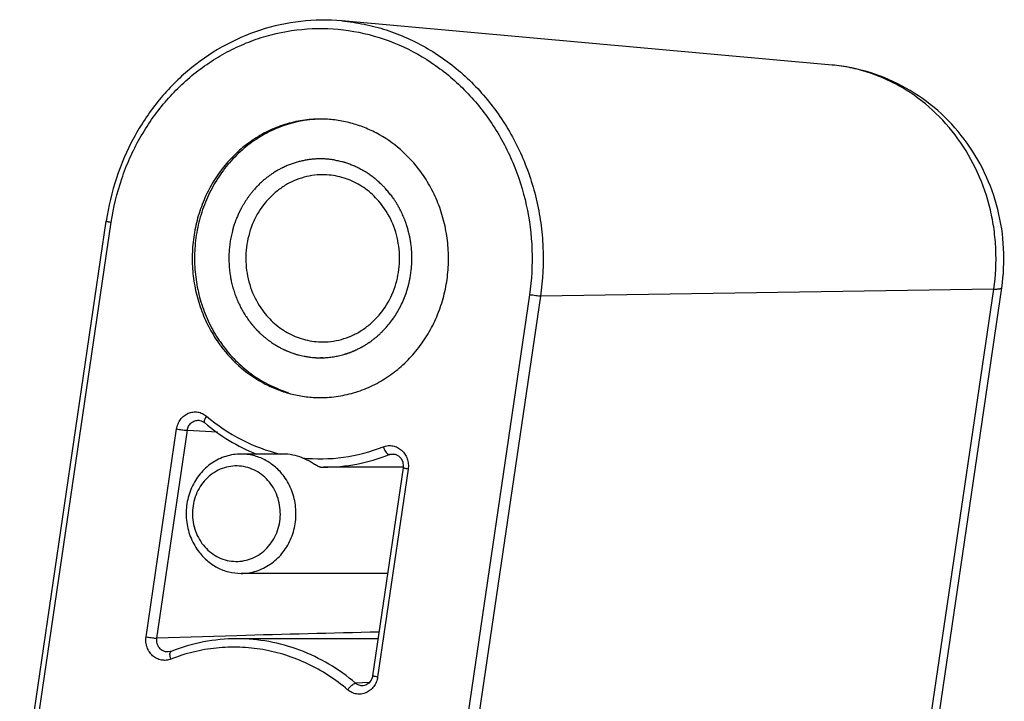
# Model space of a CAD drawing. Header units: millimetres. Extents: x 0 to 105, y 0 to 148.
# Tile 3 of 5: x 51 to 76, y 26 to 43. Entities that reach past the tile are written whole.
import ezdxf

# ---------------------------------------------------------------- set-up
doc = ezdxf.new("R2010")
doc.units = ezdxf.units.MM
doc.header["$LTSCALE"] = 9.68
doc.layers.add('YC_SJ_ZS0000DXF_CONTINUOUS_LINE', color=7, linetype='CONTINUOUS')

msp = doc.modelspace()

# ---------------------------------------------------------------- linework, layer by layer
at = {"layer": 'YC_SJ_ZS0000DXF_CONTINUOUS_LINE', "color": 7, "linetype": 'CONTINUOUS'}
for p, q in [((71.282, 42.256), (58.949, 43.366)), ((57.35, 40.682), (57.342, 40.679)), ((57.35, 40.681), (57.342, 40.679)), ((55.786, 39.342), (55.781, 39.334)), ((55.786, 39.341), (55.781, 39.334)), ((50.846, 23.523), (53.023, 38.335)), ((55.246, 37.26), (55.246, 37.251)), ((55.247, 37.26), (55.246, 37.251)), ((73.373, 21.848), (75.55, 36.661)), ((55.937, 35.231), (55.942, 35.224)), ((55.938, 35.231), (55.942, 35.224)), ((57.594, 34.031), (57.602, 34.028)), ((57.594, 34.03), (57.602, 34.028)), ((55.352, 33.329), (55.352, 33.329)), ((57.465, 32.48), (56.414, 32.48)), ((60.243, 32.482), (60.244, 32.482)), ((58.412, 32.15), (58.491, 32.149)), ((60.491, 32.149), (58.491, 32.149)), ((60.491, 32.133), (59.723, 26.905)), ((60.102, 29.48), (56.414, 29.48)), ((59.86, 27.837), (56.314, 27.837)), ((54.579, 27.504), (54.578, 27.504)), ((59.483, 26.655), (59.482, 26.655))]:
    msp.add_line(p, q, dxfattribs=at)
at = {"layer": 'YC_SJ_ZS0000DXF_CONTINUOUS_LINE', "color": 2, "linetype": 'CONTINUOUS'}
for p, q in [((58.373, 39.899), (58.33, 39.898)), ((58.467, 39.899), (58.409, 39.899)), ((60.375, 36.097), (60.395, 36.135)), ((60.014, 35.607), (60.031, 35.624)), ((57.416, 35.144), (57.454, 35.124)), ((59.106, 35.017), (59.127, 35.024)), ((58.467, 34.899), (58.409, 34.899))]:
    msp.add_line(p, q, dxfattribs=at)
at = {"layer": 'YC_SJ_ZS0000DXF_CONTINUOUS_LINE', "color": 9, "linetype": 'CONTINUOUS'}
for p, q in [((50.972, 23.492), (53.149, 38.305)), ((63.669, 36.482), (61.492, 21.67)), ((63.945, 36.449), (61.767, 21.637)), ((75.349, 36.625), (63.945, 36.449)), ((73.172, 21.812), (75.349, 36.625)), ((54.025, 27.884), (54.793, 33.11)), ((54.295, 27.851), (55.063, 33.077)), ((55.063, 33.077), (55.818, 33.035)), ((60.327, 32.458), (60.141, 32.464)), ((60.617, 32.102), (59.849, 26.874)), ((56.311, 27.912), (54.295, 27.851)), ((59.644, 26.741), (59.296, 26.719))]:
    msp.add_line(p, q, dxfattribs=at)
at = {"layer": 'YC_SJ_ZS0000DXF_CONTINUOUS_LINE', "color": 7, "linetype": 'CONTINUOUS'}
for points in [[(55.352, 33.329), (55.41, 33.318), (55.474, 33.285), (55.493, 33.271)], [(60.243, 32.482), (60.288, 32.476), (60.374, 32.436)], [(60.374, 32.436), (60.441, 32.365), (60.483, 32.273), (60.495, 32.173), (60.491, 32.133)], [(54.654, 27.52), (54.635, 27.513), (54.579, 27.504)], [(59.685, 26.792), (59.628, 26.72), (59.553, 26.672), (59.483, 26.655)], [(59.723, 26.905), (59.718, 26.879), (59.685, 26.792)]]:
    msp.add_lwpolyline(points, dxfattribs=at)
for centre, radius, start, end in [((58.47, 37.899), 3, 91.1607, 111.9319), ((58.786, 37.498), 3.521, 147.5038, 148.4237), ((59.032, 37.399), 3.788, 181.2288, 182.1051), ((58.748, 37.274), 3.475, 214.0079, 216.0142), ((58.667, 37.258), 3.448, 216.1634, 216.8117), ((58.477, 36.921), 3.023, 251.992, 253.0105), ((57.464, 31.195), 1.285, 67.6015, 89.98), ((56.317, 23.311), 4.525, 90.0404, 111.5535)]:
    msp.add_arc(centre, radius, start, end, dxfattribs=at)
at = {"layer": 'YC_SJ_ZS0000DXF_CONTINUOUS_LINE', "color": 9, "linetype": 'CONTINUOUS'}
for centre, radius, start, end in [((55.506, 33.286), 0.02, 223.2219, 229.7313), ((58.487, 36.644), 4.495, 270.0423, 291.5804), ((73.901, -588.697), 616.861, 91.301958, 91.633954)]:
    msp.add_arc(centre, radius, start, end, dxfattribs=at)
at = {"layer": 'YC_SJ_ZS0000DXF_CONTINUOUS_LINE', "color": 7, "linetype": 'CONTINUOUS'}
for points, knots in [([(58.949, 43.366), (58.606, 43.397), (57.909, 43.389), (56.886, 43.166), (55.92, 42.741), (55.045, 42.13), (54.292, 41.354), (53.686, 40.442), (53.248, 39.425), (53.077, 38.702), (53.023, 38.335)], [0, 0, 0, 0, 0.12095, 0.242271, 0.364598, 0.488401, 0.613941, 0.741238, 0.870062, 1, 1, 1, 1]), ([(75.55, 36.661), (75.597, 36.987), (75.629, 37.649), (75.482, 38.631), (75.146, 39.565), (74.633, 40.412), (73.961, 41.137), (73.156, 41.708), (72.252, 42.099), (71.607, 42.227), (71.282, 42.256)], [0, 0, 0, 0, 0.12562, 0.251196, 0.376612, 0.501773, 0.626653, 0.751275, 0.875694, 1, 1, 1, 1]), ([(58.409, 40.899), (58.259, 40.899), (57.957, 40.876), (57.513, 40.773), (57.087, 40.604), (56.688, 40.372), (56.322, 40.082), (55.998, 39.739), (55.72, 39.351), (55.496, 38.925), (55.328, 38.469), (55.221, 37.992), (55.176, 37.503), (55.194, 37.013), (55.275, 36.53), (55.418, 36.064), (55.618, 35.624), (55.79, 35.352), (55.884, 35.224)], [0, 0, 0, 0, 0.059402, 0.119009, 0.179007, 0.239549, 0.300742, 0.362639, 0.425239, 0.488486, 0.552275, 0.616464, 0.68088, 0.745338, 0.809647, 0.873618, 0.937129, 1, 1, 1, 1]), ([(60.934, 39.575), (60.785, 39.778), (60.446, 40.15), (59.929, 40.506), (59.48, 40.708), (59.13, 40.818), (58.772, 40.884), (58.53, 40.899), (58.409, 40.899)], [0, 0, 0, 0, 0.255648, 0.506665, 0.630907, 0.754386, 0.87733, 1, 1, 1, 1]), ([(57.342, 40.679), (57.188, 40.617), (56.888, 40.466), (56.478, 40.17), (56.113, 39.81), (55.908, 39.535), (55.816, 39.39)], [0, 0, 0, 0, 0.245631, 0.493993, 0.74543, 1, 1, 1, 1]), ([(58.467, 39.499), (58.377, 39.499), (58.196, 39.485), (57.93, 39.424), (57.674, 39.322), (57.435, 39.183), (57.215, 39.009), (56.954, 38.734), (56.701, 38.32), (56.536, 37.757), (56.52, 37.166), (56.654, 36.594), (56.839, 36.249), (56.952, 36.094)], [0, 0, 0, 0, 0.059485, 0.119174, 0.179256, 0.239882, 0.301159, 0.363143, 0.488876, 0.616757, 0.745544, 0.873725, 1, 1, 1, 1]), ([(58.409, 33.899), (58.559, 33.899), (58.861, 33.922), (59.305, 34.025), (59.73, 34.194), (60.13, 34.426), (60.496, 34.716), (60.82, 35.059), (61.097, 35.447), (61.322, 35.874), (61.489, 36.33), (61.597, 36.807), (61.642, 37.295), (61.623, 37.785), (61.542, 38.268), (61.4, 38.734), (61.199, 39.174), (61.028, 39.446), (60.934, 39.575)], [0, 0, 0, 0, 0.059402, 0.119009, 0.179007, 0.239549, 0.300742, 0.362639, 0.425239, 0.488486, 0.552275, 0.616464, 0.68088, 0.745338, 0.809647, 0.873618, 0.937129, 1, 1, 1, 1]), ([(59.982, 38.705), (59.893, 38.827), (59.689, 39.05), (59.319, 39.305), (58.904, 39.463), (58.612, 39.499), (58.467, 39.499)], [0, 0, 0, 0, 0.255868, 0.507125, 0.75462, 1, 1, 1, 1]), ([(55.781, 39.334), (55.69, 39.186), (55.53, 38.873), (55.358, 38.373), (55.258, 37.85), (55.241, 37.495), (55.244, 37.318)], [0, 0, 0, 0, 0.247358, 0.496955, 0.748106, 1, 1, 1, 1]), ([(58.467, 35.299), (58.558, 35.299), (58.739, 35.313), (59.005, 35.375), (59.26, 35.476), (59.5, 35.615), (59.719, 35.79), (59.98, 36.065), (60.234, 36.478), (60.399, 37.042), (60.415, 37.632), (60.281, 38.205), (60.096, 38.55), (59.982, 38.705)], [0, 0, 0, 0, 0.059485, 0.119174, 0.179256, 0.239882, 0.301159, 0.363143, 0.488876, 0.616757, 0.745544, 0.873725, 1, 1, 1, 1]), ([(55.246, 37.251), (55.253, 37.079), (55.29, 36.737), (55.414, 36.238), (55.604, 35.764), (55.773, 35.47), (55.867, 35.33)], [0, 0, 0, 0, 0.252248, 0.503413, 0.752878, 1, 1, 1, 1]), ([(56.952, 36.094), (57.041, 35.972), (57.245, 35.748), (57.616, 35.494), (58.03, 35.335), (58.322, 35.299), (58.467, 35.299)], [0, 0, 0, 0, 0.255868, 0.507125, 0.75462, 1, 1, 1, 1]), ([(55.907, 35.192), (56.056, 34.993), (56.395, 34.629), (56.907, 34.283), (57.351, 34.085), (57.696, 33.978), (58.05, 33.914), (58.289, 33.899), (58.409, 33.899)], [0, 0, 0, 0, 0.255565, 0.506546, 0.630797, 0.754302, 0.877284, 1, 1, 1, 1]), ([(55.942, 35.224), (56.043, 35.085), (56.265, 34.825), (56.65, 34.492), (57.077, 34.226), (57.386, 34.097), (57.543, 34.046)], [0, 0, 0, 0, 0.254427, 0.505838, 0.754156, 1, 1, 1, 1]), ([(55.493, 33.271), (55.688, 33.105), (56.104, 32.804), (56.563, 32.574), (56.798, 32.479)], [0, 0, 0, 0, 0.502554, 1, 1, 1, 1]), ([(56.414, 32.48), (56.35, 32.48), (56.22, 32.47), (56.03, 32.426), (55.848, 32.354), (55.618, 32.221), (55.368, 31.99), (55.189, 31.698), (55.094, 31.439), (55.048, 31.234), (55.029, 31.025), (55.039, 30.746), (55.119, 30.405), (55.251, 30.158), (55.332, 30.048)], [0, 0, 0, 0, 0.05947, 0.119146, 0.179213, 0.239825, 0.362749, 0.488452, 0.552316, 0.616578, 0.68107, 0.745604, 0.873755, 1, 1, 1, 1]), ([(57.496, 31.913), (57.433, 32), (57.287, 32.159), (57.022, 32.341), (56.726, 32.455), (56.518, 32.48), (56.414, 32.48)], [0, 0, 0, 0, 0.255854, 0.507132, 0.754617, 1, 1, 1, 1]), ([(58.19, 32.264), (58.152, 32.287), (58.074, 32.33), (57.994, 32.367), (57.954, 32.383)], [0, 0, 0, 0, 0.509121, 1, 1, 1, 1]), ([(58.378, 32.159), (58.364, 32.165), (58.334, 32.18), (58.271, 32.216), (58.223, 32.245), (58.19, 32.264)], [0, 0, 0, 0, 0.21995, 0.471845, 1, 1, 1, 1]), ([(57.163, 31.726), (57.118, 31.787), (57.018, 31.9), (56.839, 32.035), (56.639, 32.13), (56.425, 32.18), (56.206, 32.184), (55.991, 32.141), (55.788, 32.054), (55.604, 31.925), (55.448, 31.76), (55.324, 31.566), (55.238, 31.349), (55.192, 31.118), (55.189, 30.882), (55.227, 30.65), (55.307, 30.43), (55.386, 30.296), (55.431, 30.234)], [0, 0, 0, 0, 0.062599, 0.124233, 0.184973, 0.245119, 0.305027, 0.365105, 0.425731, 0.487189, 0.549631, 0.613054, 0.67731, 0.74213, 0.807172, 0.872046, 0.936435, 1, 1, 1, 1]), ([(58.412, 32.15), (58.407, 32.15), (58.396, 32.152), (58.385, 32.156), (58.378, 32.159)], [0, 0, 0, 0, 0.424024, 1, 1, 1, 1]), ([(55.431, 30.234), (55.476, 30.173), (55.576, 30.061), (55.755, 29.926), (55.956, 29.831), (56.17, 29.781), (56.388, 29.777), (56.604, 29.819), (56.807, 29.907), (56.99, 30.035), (57.147, 30.2), (57.27, 30.395), (57.357, 30.612), (57.402, 30.843), (57.406, 31.079), (57.367, 31.311), (57.287, 31.531), (57.208, 31.664), (57.163, 31.726)], [0, 0, 0, 0, 0.062599, 0.124233, 0.184973, 0.245119, 0.305027, 0.365105, 0.425731, 0.487189, 0.549631, 0.613054, 0.67731, 0.74213, 0.807172, 0.872046, 0.936435, 1, 1, 1, 1]), ([(56.414, 29.48), (56.479, 29.48), (56.608, 29.49), (56.798, 29.534), (56.98, 29.607), (57.21, 29.74), (57.46, 29.97), (57.639, 30.263), (57.734, 30.522), (57.78, 30.726), (57.8, 30.936), (57.789, 31.215), (57.71, 31.556), (57.577, 31.802), (57.496, 31.913)], [0, 0, 0, 0, 0.05947, 0.119146, 0.179213, 0.239825, 0.362749, 0.488452, 0.552316, 0.616578, 0.68107, 0.745604, 0.873755, 1, 1, 1, 1]), ([(55.332, 30.048), (55.396, 29.961), (55.541, 29.801), (55.806, 29.619), (56.102, 29.506), (56.311, 29.48), (56.414, 29.48)], [0, 0, 0, 0, 0.255854, 0.507132, 0.754617, 1, 1, 1, 1])]:
    msp.add_open_spline(points, degree=3, knots=knots, dxfattribs=at)
at = {"layer": 'YC_SJ_ZS0000DXF_CONTINUOUS_LINE', "color": 9, "linetype": 'CONTINUOUS'}
for points, knots in [([(58.949, 43.366), (59.138, 43.349), (59.515, 43.294), (60.068, 43.149), (60.605, 42.942), (61.119, 42.677), (61.605, 42.357), (62.211, 41.857), (62.874, 41.109), (63.48, 40.061), (63.809, 39.096), (63.961, 38.293), (64.036, 37.475), (64.004, 36.855), (63.945, 36.449)], [0, 0, 0, 0, 0.059685, 0.119568, 0.179747, 0.240307, 0.301315, 0.362817, 0.487223, 0.613633, 0.74166, 0.806157, 0.870802, 1, 1, 1, 1]), ([(53.149, 38.305), (53.204, 38.677), (53.336, 39.228), (53.611, 39.926), (53.945, 40.587), (54.471, 41.343), (55.128, 41.977), (55.715, 42.393), (56.179, 42.656), (56.665, 42.868), (57.334, 43.08), (58.204, 43.21), (59.256, 43.141), (60.276, 42.85), (61.222, 42.348), (62.059, 41.657), (62.754, 40.802), (63.282, 39.818), (63.624, 38.742), (63.766, 37.615), (63.724, 36.856), (63.669, 36.482)], [0, 0, 0, 0, 0.06471, 0.096879, 0.128852, 0.192051, 0.254255, 0.285027, 0.315575, 0.345927, 0.376119, 0.43611, 0.496022, 0.556258, 0.617166, 0.678984, 0.741802, 0.80556, 0.870058, 0.93499, 1, 1, 1, 1]), ([(75.349, 36.625), (75.398, 36.955), (75.423, 37.46), (75.363, 38.126), (75.239, 38.78), (74.971, 39.566), (74.477, 40.419), (73.833, 41.146), (73.19, 41.623), (72.63, 41.911), (72.193, 42.079), (71.743, 42.198), (71.436, 42.242), (71.282, 42.256)], [0, 0, 0, 0, 0.12922, 0.193878, 0.258384, 0.386433, 0.512864, 0.637292, 0.759652, 0.820222, 0.880412, 0.940305, 1, 1, 1, 1]), ([(53.023, 38.335), (53.023, 38.334), (53.026, 38.332), (53.032, 38.33), (53.043, 38.326), (53.058, 38.323), (53.076, 38.319), (53.107, 38.312), (53.132, 38.308), (53.149, 38.305)], [0, 0, 0, 0, 0.022585, 0.076202, 0.16217, 0.279041, 0.424601, 0.595914, 1, 1, 1, 1]), ([(75.349, 36.625), (75.378, 36.625), (75.417, 36.626), (75.467, 36.631), (75.495, 36.635), (75.517, 36.64), (75.536, 36.646), (75.549, 36.654), (75.55, 36.661)], [0, 0, 0, 0, 0.409004, 0.572801, 0.709245, 0.818476, 0.901394, 1, 1, 1, 1]), ([(63.945, 36.449), (63.938, 36.449), (63.923, 36.45), (63.886, 36.452), (63.827, 36.459), (63.75, 36.469), (63.696, 36.478), (63.669, 36.482)], [0, 0, 0, 0, 0.067883, 0.161326, 0.409029, 0.704116, 1, 1, 1, 1]), ([(54.793, 33.11), (54.8, 33.153), (54.823, 33.238), (54.886, 33.352), (54.975, 33.445), (55.083, 33.509), (55.203, 33.542), (55.326, 33.54), (55.445, 33.503), (55.515, 33.458), (55.547, 33.431)], [0, 0, 0, 0, 0.130965, 0.259997, 0.38644, 0.510309, 0.632301, 0.753645, 0.875813, 1, 1, 1, 1]), ([(55.063, 33.077), (55.068, 33.113), (55.09, 33.182), (55.157, 33.268), (55.248, 33.321), (55.318, 33.331), (55.352, 33.329)], [0, 0, 0, 0, 0.258549, 0.511118, 0.757317, 1, 1, 1, 1]), ([(55.547, 33.431), (55.535, 33.414), (55.519, 33.389), (55.501, 33.356), (55.492, 33.333), (55.486, 33.314), (55.483, 33.293), (55.486, 33.278), (55.491, 33.273)], [0, 0, 0, 0, 0.353053, 0.509631, 0.647978, 0.766074, 0.862956, 1, 1, 1, 1]), ([(55.547, 33.431), (55.815, 33.203), (56.4, 32.809), (57.062, 32.562), (57.398, 32.48)], [0, 0, 0, 0, 0.503696, 1, 1, 1, 1]), ([(54.793, 33.11), (54.836, 33.103), (54.9, 33.093), (54.98, 33.083), (55.017, 33.08), (55.034, 33.078)], [0, 0, 0, 0, 0.540661, 0.793294, 1, 1, 1, 1]), ([(55.034, 33.078), (55.037, 33.078), (55.046, 33.078), (55.056, 33.077), (55.063, 33.077)], [0, 0, 0, 0, 0.288276, 1, 1, 1, 1]), ([(59.993, 32.662), (60.031, 32.677), (60.111, 32.696), (60.235, 32.691), (60.353, 32.651), (60.457, 32.579), (60.54, 32.482), (60.598, 32.364), (60.626, 32.235), (60.624, 32.146), (60.617, 32.102)], [0, 0, 0, 0, 0.120711, 0.240964, 0.362092, 0.485289, 0.6111, 0.739381, 0.869467, 1, 1, 1, 1]), ([(57.954, 32.383), (58.297, 32.347), (58.995, 32.357), (59.671, 32.535), (59.993, 32.662)], [0, 0, 0, 0, 0.498777, 1, 1, 1, 1]), ([(59.993, 32.662), (60, 32.641), (60.016, 32.6), (60.046, 32.546), (60.078, 32.502), (60.102, 32.48), (60.114, 32.473)], [0, 0, 0, 0, 0.292694, 0.571678, 0.812863, 1, 1, 1, 1]), ([(60.114, 32.473), (60.116, 32.471), (60.125, 32.467), (60.134, 32.464), (60.141, 32.464)], [0, 0, 0, 0, 0.284367, 1, 1, 1, 1]), ([(60.141, 32.464), (60.149, 32.467), (60.182, 32.479), (60.217, 32.483), (60.243, 32.482)], [0, 0, 0, 0, 0.251395, 1, 1, 1, 1]), ([(60.617, 32.102), (60.6, 32.105), (60.575, 32.11), (60.545, 32.116), (60.526, 32.12), (60.512, 32.124), (60.501, 32.127), (60.495, 32.129), (60.491, 32.132), (60.491, 32.133)], [0, 0, 0, 0, 0.403834, 0.575393, 0.720968, 0.837888, 0.923771, 0.977386, 1, 1, 1, 1]), ([(54.649, 27.325), (54.612, 27.31), (54.531, 27.29), (54.408, 27.296), (54.29, 27.336), (54.186, 27.407), (54.102, 27.505), (54.044, 27.622), (54.016, 27.752), (54.019, 27.841), (54.025, 27.884)], [0, 0, 0, 0, 0.120708, 0.240961, 0.362091, 0.485289, 0.611101, 0.739382, 0.869467, 1, 1, 1, 1]), ([(54.025, 27.884), (54.068, 27.877), (54.132, 27.867), (54.212, 27.857), (54.249, 27.854), (54.266, 27.853)], [0, 0, 0, 0, 0.540661, 0.793294, 1, 1, 1, 1]), ([(54.266, 27.853), (54.269, 27.852), (54.278, 27.852), (54.288, 27.851), (54.295, 27.851)], [0, 0, 0, 0, 0.288277, 1, 1, 1, 1]), ([(54.578, 27.504), (54.558, 27.504), (54.516, 27.507), (54.457, 27.527), (54.404, 27.56), (54.343, 27.62), (54.293, 27.719), (54.288, 27.808), (54.295, 27.851)], [0, 0, 0, 0, 0.12065, 0.241941, 0.364637, 0.489176, 0.742393, 1, 1, 1, 1]), ([(59.296, 26.719), (59.087, 26.897), (58.64, 27.216), (57.902, 27.571), (57.119, 27.788), (56.581, 27.837), (56.314, 27.837)], [0, 0, 0, 0, 0.253666, 0.504328, 0.752757, 1, 1, 1, 1]), ([(54.649, 27.325), (54.643, 27.345), (54.632, 27.384), (54.626, 27.432), (54.626, 27.465), (54.63, 27.49), (54.637, 27.507), (54.645, 27.514)], [0, 0, 0, 0, 0.328486, 0.61604, 0.737392, 0.841633, 1, 1, 1, 1]), ([(54.645, 27.514), (54.645, 27.514), (54.648, 27.517), (54.652, 27.519), (54.654, 27.52)], [0, 0, 0, 0, 0.258068, 1, 1, 1, 1]), ([(59.095, 26.554), (58.942, 26.684), (58.62, 26.924), (58.096, 27.217), (57.542, 27.436), (56.967, 27.577), (56.38, 27.637), (55.791, 27.617), (55.209, 27.516), (54.833, 27.397), (54.649, 27.325)], [0, 0, 0, 0, 0.12737, 0.253581, 0.378746, 0.503176, 0.627171, 0.751065, 0.875255, 1, 1, 1, 1]), ([(59.849, 26.874), (59.843, 26.831), (59.82, 26.746), (59.756, 26.632), (59.667, 26.54), (59.559, 26.475), (59.44, 26.442), (59.316, 26.445), (59.197, 26.481), (59.127, 26.527), (59.095, 26.554)], [0, 0, 0, 0, 0.130943, 0.259987, 0.386398, 0.510247, 0.632227, 0.753581, 0.875829, 1, 1, 1, 1]), ([(59.849, 26.874), (59.832, 26.877), (59.807, 26.882), (59.776, 26.888), (59.758, 26.892), (59.744, 26.896), (59.732, 26.899), (59.727, 26.902), (59.723, 26.904), (59.723, 26.905)], [0, 0, 0, 0, 0.403799, 0.575348, 0.720918, 0.837841, 0.923735, 0.977367, 1, 1, 1, 1]), ([(59.095, 26.554), (59.108, 26.572), (59.136, 26.606), (59.18, 26.651), (59.223, 26.687), (59.253, 26.706), (59.267, 26.712)], [0, 0, 0, 0, 0.281535, 0.558187, 0.804333, 1, 1, 1, 1]), ([(59.267, 26.712), (59.27, 26.713), (59.279, 26.716), (59.289, 26.719), (59.296, 26.719)], [0, 0, 0, 0, 0.289805, 1, 1, 1, 1]), ([(59.482, 26.655), (59.449, 26.653), (59.381, 26.662), (59.322, 26.697), (59.296, 26.719)], [0, 0, 0, 0, 0.49547, 1, 1, 1, 1])]:
    msp.add_open_spline(points, degree=3, knots=knots, dxfattribs=at)
at = {"layer": 'YC_SJ_ZS0000DXF_CONTINUOUS_LINE', "color": 2, "linetype": 'CONTINUOUS'}
for points, knots in [([(58.33, 39.898), (58.296, 39.895), (58.245, 39.892), (58.177, 39.887), (58.126, 39.879), (58.075, 39.873), (58.025, 39.863), (57.974, 39.853), (57.924, 39.844), (57.874, 39.829), (57.824, 39.817), (57.775, 39.803), (57.726, 39.785), (57.677, 39.77), (57.61, 39.743), (57.56, 39.722), (57.526, 39.708)], [0, 0, 0, 0, 0.125, 0.1875, 0.25, 0.3125, 0.375, 0.4375, 0.5, 0.5625, 0.625, 0.6875, 0.75, 0.8125, 0.875, 1, 1, 1, 1]), ([(58.523, 39.896), (58.499, 39.897), (58.462, 39.899), (58.421, 39.899), (58.396, 39.899), (58.38, 39.899), (58.373, 39.899)], [0, 0, 0, 0, 0.5, 0.75, 0.875, 1, 1, 1, 1]), ([(60.213, 38.953), (60.188, 38.982), (60.14, 39.041), (60.079, 39.113), (60.037, 39.165), (60.012, 39.193), (59.983, 39.219), (59.949, 39.252), (59.906, 39.291), (59.864, 39.331), (59.829, 39.363), (59.801, 39.391), (59.771, 39.413), (59.718, 39.45), (59.658, 39.494), (59.605, 39.532), (59.575, 39.553), (59.553, 39.57), (59.527, 39.582), (59.494, 39.6), (59.435, 39.631), (59.368, 39.667), (59.31, 39.698), (59.277, 39.715), (59.242, 39.726), (59.2, 39.743), (59.148, 39.762), (59.097, 39.781), (59.054, 39.796), (59.02, 39.809), (58.984, 39.818), (58.919, 39.832), (58.827, 39.853), (58.754, 39.869), (58.717, 39.877)], [0, 0, 0, 0, 0.0625, 0.125, 0.15625, 0.171875, 0.1875, 0.21875, 0.25, 0.28125, 0.3125, 0.328125, 0.34375, 0.375, 0.4375, 0.46875, 0.484375, 0.5, 0.515625, 0.53125, 0.5625, 0.625, 0.65625, 0.671875, 0.6875, 0.71875, 0.75, 0.78125, 0.8125, 0.828125, 0.84375, 0.875, 0.9375, 1, 1, 1, 1]), ([(57.439, 39.667), (57.412, 39.652), (57.372, 39.631), (57.318, 39.601), (57.275, 39.574), (57.233, 39.549), (57.192, 39.521), (57.152, 39.493), (57.11, 39.465), (57.075, 39.436), (57.038, 39.407), (57.001, 39.378), (56.964, 39.344), (56.926, 39.312), (56.877, 39.265), (56.842, 39.23), (56.818, 39.206)], [0, 0, 0, 0, 0.125, 0.1875, 0.25, 0.3125, 0.375, 0.4375, 0.5, 0.5625, 0.625, 0.6875, 0.75, 0.8125, 0.875, 1, 1, 1, 1]), ([(57.526, 39.708), (57.524, 39.707), (57.522, 39.706), (57.518, 39.704), (57.505, 39.699), (57.489, 39.691), (57.471, 39.683), (57.456, 39.675), (57.445, 39.669), (57.439, 39.667)], [0, 0, 0, 0, 0.125, 0.1875, 0.25, 0.5, 0.75, 0.875, 1, 1, 1, 1]), ([(56.757, 39.141), (56.742, 39.124), (56.712, 39.089), (56.675, 39.044), (56.646, 39.008), (56.617, 38.968), (56.577, 38.915), (56.546, 38.869), (56.52, 38.829), (56.493, 38.785), (56.46, 38.731), (56.435, 38.687), (56.423, 38.665)], [0, 0, 0, 0, 0.125, 0.25, 0.3125, 0.375, 0.5, 0.625, 0.6875, 0.75, 0.875, 1, 1, 1, 1]), ([(56.818, 39.206), (56.816, 39.205), (56.814, 39.203), (56.811, 39.199), (56.805, 39.193), (56.798, 39.185), (56.78, 39.166), (56.772, 39.157), (56.757, 39.141)], [0, 0, 0, 0, 0.125, 0.1875, 0.25, 0.375, 0.5, 1, 1, 1, 1]), ([(60.41, 38.636), (60.396, 38.662), (60.374, 38.702), (60.348, 38.747), (60.332, 38.773), (60.322, 38.791), (60.307, 38.814), (60.294, 38.835), (60.28, 38.856), (60.268, 38.874), (60.256, 38.892), (60.237, 38.919), (60.222, 38.94), (60.213, 38.953)], [0, 0, 0, 0, 0.25, 0.375, 0.4375, 0.5, 0.5625, 0.625, 0.6875, 0.75, 0.8125, 0.875, 1, 1, 1, 1]), ([(56.423, 38.665), (56.421, 38.661), (56.418, 38.656), (56.414, 38.647), (56.409, 38.638), (56.404, 38.629), (56.4, 38.621), (56.396, 38.614), (56.388, 38.597), (56.382, 38.586), (56.38, 38.581), (56.377, 38.576), (56.371, 38.564), (56.366, 38.553), (56.363, 38.546)], [0, 0, 0, 0, 0.125, 0.1875, 0.25, 0.3125, 0.375, 0.5, 0.625, 0.6875, 0.75, 0.8125, 0.875, 1, 1, 1, 1]), ([(56.363, 38.546), (56.349, 38.515), (56.327, 38.468), (56.304, 38.413), (56.291, 38.38), (56.282, 38.357), (56.272, 38.329), (56.262, 38.302), (56.252, 38.275), (56.242, 38.243), (56.228, 38.201), (56.217, 38.164), (56.212, 38.147)], [0, 0, 0, 0, 0.25, 0.375, 0.4375, 0.5, 0.5625, 0.625, 0.6875, 0.75, 0.875, 1, 1, 1, 1]), ([(60.594, 38.189), (60.588, 38.207), (60.576, 38.244), (60.56, 38.291), (60.547, 38.326), (60.536, 38.356), (60.524, 38.386), (60.512, 38.417), (60.501, 38.443), (60.486, 38.479), (60.469, 38.514), (60.454, 38.548), (60.435, 38.587), (60.42, 38.617), (60.41, 38.636)], [0, 0, 0, 0, 0.125, 0.25, 0.3125, 0.375, 0.4375, 0.5, 0.5625, 0.625, 0.75, 0.8125, 0.875, 1, 1, 1, 1]), ([(56.212, 38.147), (56.21, 38.142), (56.208, 38.134), (56.205, 38.124), (56.203, 38.117), (56.202, 38.112), (56.2, 38.105), (56.198, 38.098), (56.197, 38.092), (56.196, 38.089), (56.195, 38.086)], [0, 0, 0, 0, 0.25, 0.5, 0.625, 0.6875, 0.75, 0.8125, 0.875, 1, 1, 1, 1]), ([(60.621, 38.092), (60.621, 38.094), (60.62, 38.097), (60.619, 38.102), (60.616, 38.111), (60.613, 38.121), (60.609, 38.138), (60.604, 38.154), (60.599, 38.172), (60.595, 38.183), (60.594, 38.189)], [0, 0, 0, 0, 0.125, 0.1875, 0.25, 0.375, 0.5, 0.75, 0.875, 1, 1, 1, 1]), ([(56.195, 38.086), (56.184, 38.04), (56.168, 37.97), (56.148, 37.876), (56.139, 37.805), (56.127, 37.734), (56.12, 37.663), (56.115, 37.591), (56.107, 37.519), (56.109, 37.447), (56.107, 37.375), (56.108, 37.303), (56.114, 37.232), (56.117, 37.16), (56.128, 37.064), (56.138, 36.993), (56.145, 36.945)], [0, 0, 0, 0, 0.125, 0.1875, 0.25, 0.3125, 0.375, 0.4375, 0.5, 0.5625, 0.625, 0.6875, 0.75, 0.8125, 0.875, 1, 1, 1, 1]), ([(60.673, 37.856), (60.671, 37.865), (60.669, 37.877), (60.666, 37.895), (60.663, 37.912), (60.659, 37.928), (60.657, 37.942), (60.654, 37.954), (60.652, 37.966), (60.648, 37.983), (60.643, 38.004), (60.634, 38.041), (60.627, 38.072), (60.621, 38.092)], [0, 0, 0, 0, 0.125, 0.1875, 0.25, 0.3125, 0.375, 0.4375, 0.5, 0.5625, 0.625, 0.75, 1, 1, 1, 1]), ([(60.685, 37.774), (60.685, 37.776), (60.685, 37.779), (60.684, 37.784), (60.683, 37.791), (60.682, 37.798), (60.681, 37.804), (60.681, 37.806), (60.679, 37.82), (60.678, 37.827), (60.677, 37.83), (60.677, 37.832), (60.676, 37.835), (60.675, 37.844), (60.674, 37.851), (60.673, 37.856)], [0, 0, 0, 0, 0.125, 0.1875, 0.25, 0.3125, 0.375, 0.5, 0.625, 0.6875, 0.75, 0.8125, 0.84375, 0.875, 1, 1, 1, 1]), ([(60.669, 36.923), (60.676, 36.966), (60.686, 37.03), (60.696, 37.106), (60.7, 37.149), (60.703, 37.181), (60.705, 37.218), (60.707, 37.254), (60.709, 37.289), (60.71, 37.332), (60.712, 37.387), (60.711, 37.434), (60.711, 37.458)], [0, 0, 0, 0, 0.25, 0.375, 0.4375, 0.5, 0.5625, 0.625, 0.6875, 0.75, 0.875, 1, 1, 1, 1]), ([(60.622, 36.708), (60.626, 36.725), (60.635, 36.759), (60.645, 36.801), (60.651, 36.83), (60.655, 36.848), (60.658, 36.865), (60.662, 36.881), (60.665, 36.9), (60.668, 36.913), (60.669, 36.923)], [0, 0, 0, 0, 0.25, 0.5, 0.625, 0.6875, 0.75, 0.8125, 0.875, 1, 1, 1, 1]), ([(56.169, 36.818), (56.18, 36.776), (56.194, 36.724), (56.209, 36.661), (56.222, 36.618), (56.24, 36.564), (56.261, 36.499), (56.285, 36.435), (56.311, 36.373), (56.335, 36.309), (56.366, 36.249), (56.395, 36.188), (56.426, 36.128), (56.461, 36.071), (56.493, 36.012), (56.542, 35.937), (56.58, 35.882), (56.605, 35.845)], [0, 0, 0, 0, 0.125, 0.15625, 0.1875, 0.25, 0.3125, 0.375, 0.4375, 0.5, 0.5625, 0.625, 0.6875, 0.75, 0.8125, 0.875, 1, 1, 1, 1]), ([(60.572, 36.542), (60.576, 36.555), (60.582, 36.573), (60.589, 36.595), (60.593, 36.608), (60.596, 36.616), (60.6, 36.629), (60.603, 36.642), (60.607, 36.654), (60.609, 36.662), (60.612, 36.671), (60.616, 36.687), (60.62, 36.7), (60.622, 36.708)], [0, 0, 0, 0, 0.25, 0.375, 0.4375, 0.5, 0.5625, 0.625, 0.6875, 0.75, 0.8125, 0.875, 1, 1, 1, 1]), ([(60.395, 36.135), (60.396, 36.136), (60.398, 36.139), (60.4, 36.143), (60.403, 36.15), (60.407, 36.156), (60.408, 36.159), (60.41, 36.162), (60.411, 36.164), (60.414, 36.171), (60.418, 36.178), (60.425, 36.192), (60.43, 36.201), (60.433, 36.208)], [0, 0, 0, 0, 0.125, 0.1875, 0.25, 0.3125, 0.375, 0.4375, 0.5, 0.5625, 0.625, 0.75, 1, 1, 1, 1]), ([(60.253, 35.902), (60.263, 35.916), (60.277, 35.937), (60.293, 35.962), (60.303, 35.977), (60.309, 35.988), (60.312, 35.992)], [0, 0, 0, 0, 0.5, 0.75, 0.875, 1, 1, 1, 1]), ([(60.312, 35.992), (60.315, 35.996), (60.319, 36.003), (60.325, 36.013), (60.329, 36.019), (60.334, 36.027), (60.338, 36.035), (60.344, 36.044), (60.347, 36.049), (60.351, 36.056), (60.356, 36.064), (60.359, 36.07), (60.366, 36.082), (60.371, 36.091), (60.375, 36.097)], [0, 0, 0, 0, 0.125, 0.25, 0.3125, 0.375, 0.4375, 0.5, 0.5625, 0.625, 0.75, 0.8125, 0.875, 1, 1, 1, 1]), ([(56.605, 35.845), (56.61, 35.838), (56.618, 35.828), (56.626, 35.816), (56.632, 35.809), (56.635, 35.805), (56.641, 35.797), (56.647, 35.789), (56.653, 35.782), (56.657, 35.776), (56.665, 35.767), (56.672, 35.758), (56.676, 35.753)], [0, 0, 0, 0, 0.25, 0.375, 0.4375, 0.5, 0.5625, 0.625, 0.6875, 0.75, 0.875, 1, 1, 1, 1]), ([(56.676, 35.753), (56.678, 35.75), (56.682, 35.745), (56.688, 35.738), (56.694, 35.731), (56.701, 35.723), (56.707, 35.716), (56.712, 35.709), (56.724, 35.695), (56.731, 35.687), (56.735, 35.682), (56.739, 35.678), (56.748, 35.668), (56.755, 35.659), (56.76, 35.654)], [0, 0, 0, 0, 0.125, 0.1875, 0.25, 0.3125, 0.375, 0.5, 0.625, 0.6875, 0.75, 0.8125, 0.875, 1, 1, 1, 1]), ([(56.76, 35.654), (56.763, 35.651), (56.767, 35.646), (56.773, 35.639), (56.78, 35.632), (56.787, 35.625), (56.793, 35.618), (56.799, 35.612), (56.811, 35.599), (56.819, 35.591), (56.823, 35.586), (56.827, 35.582), (56.836, 35.573), (56.845, 35.565), (56.85, 35.559)], [0, 0, 0, 0, 0.125, 0.1875, 0.25, 0.3125, 0.375, 0.5, 0.625, 0.6875, 0.75, 0.8125, 0.875, 1, 1, 1, 1]), ([(56.85, 35.559), (56.865, 35.545), (56.887, 35.523), (56.918, 35.494), (56.944, 35.471), (56.97, 35.448), (56.994, 35.427), (57.018, 35.407), (57.041, 35.388), (57.069, 35.367), (57.105, 35.339), (57.17, 35.292), (57.225, 35.255), (57.262, 35.232)], [0, 0, 0, 0, 0.125, 0.1875, 0.25, 0.3125, 0.375, 0.4375, 0.5, 0.5625, 0.625, 0.75, 1, 1, 1, 1]), ([(59.774, 35.386), (59.784, 35.394), (59.798, 35.405), (59.818, 35.422), (59.835, 35.436), (59.852, 35.451), (59.871, 35.468), (59.893, 35.487), (59.921, 35.514), (59.941, 35.533), (59.954, 35.546), (59.968, 35.559), (59.988, 35.58), (60.004, 35.596), (60.014, 35.607)], [0, 0, 0, 0, 0.125, 0.1875, 0.25, 0.3125, 0.375, 0.5, 0.625, 0.6875, 0.75, 0.8125, 0.875, 1, 1, 1, 1]), ([(57.262, 35.232), (57.267, 35.228), (57.274, 35.224), (57.286, 35.217), (57.297, 35.21), (57.308, 35.204), (57.316, 35.199), (57.324, 35.194), (57.331, 35.19), (57.343, 35.183), (57.357, 35.175), (57.382, 35.161), (57.402, 35.151), (57.416, 35.144)], [0, 0, 0, 0, 0.125, 0.1875, 0.25, 0.3125, 0.375, 0.4375, 0.5, 0.5625, 0.625, 0.75, 1, 1, 1, 1]), ([(59.333, 35.109), (59.348, 35.117), (59.377, 35.131), (59.414, 35.15), (59.442, 35.165), (59.465, 35.178), (59.489, 35.192), (59.514, 35.206), (59.534, 35.218), (59.563, 35.235), (59.59, 35.254), (59.617, 35.271), (59.647, 35.292), (59.67, 35.308), (59.686, 35.319)], [0, 0, 0, 0, 0.125, 0.25, 0.3125, 0.375, 0.4375, 0.5, 0.5625, 0.625, 0.75, 0.8125, 0.875, 1, 1, 1, 1]), ([(59.686, 35.319), (59.692, 35.323), (59.706, 35.333), (59.722, 35.346), (59.733, 35.354), (59.741, 35.36), (59.751, 35.368), (59.763, 35.377), (59.77, 35.383), (59.774, 35.386)], [0, 0, 0, 0, 0.25, 0.5, 0.625, 0.6875, 0.75, 0.875, 1, 1, 1, 1]), ([(57.454, 35.124), (57.462, 35.121), (57.472, 35.115), (57.488, 35.108), (57.507, 35.099), (57.525, 35.091), (57.544, 35.082), (57.563, 35.074), (57.579, 35.067), (57.606, 35.056), (57.635, 35.045), (57.654, 35.037), (57.664, 35.034)], [0, 0, 0, 0, 0.125, 0.1875, 0.25, 0.375, 0.4375, 0.5, 0.625, 0.75, 0.875, 1, 1, 1, 1]), ([(57.664, 35.034), (57.685, 35.026), (57.716, 35.015), (57.759, 35.001), (57.795, 34.99), (57.83, 34.979), (57.874, 34.968), (57.925, 34.954), (57.987, 34.942), (58.033, 34.933), (58.066, 34.928), (58.098, 34.922), (58.146, 34.916), (58.184, 34.912), (58.209, 34.909)], [0, 0, 0, 0, 0.125, 0.1875, 0.25, 0.3125, 0.375, 0.5, 0.625, 0.6875, 0.75, 0.8125, 0.875, 1, 1, 1, 1]), ([(58.481, 34.9), (58.501, 34.901), (58.531, 34.903), (58.572, 34.905), (58.617, 34.91), (58.672, 34.915), (58.76, 34.927), (58.846, 34.945), (58.933, 34.965), (58.979, 34.977), (59.001, 34.983)], [0, 0, 0, 0, 0.125, 0.1875, 0.25, 0.375, 0.5, 0.75, 0.875, 1, 1, 1, 1]), ([(59.001, 34.983), (59.009, 34.986), (59.021, 34.989), (59.034, 34.993), (59.042, 34.996), (59.049, 34.998), (59.067, 35.003), (59.078, 35.007), (59.09, 35.011), (59.101, 35.015), (59.106, 35.017)], [0, 0, 0, 0, 0.25, 0.375, 0.4375, 0.5, 0.625, 0.75, 0.875, 1, 1, 1, 1]), ([(59.127, 35.024), (59.134, 35.026), (59.145, 35.03), (59.161, 35.036), (59.181, 35.044), (59.204, 35.053), (59.223, 35.061), (59.249, 35.072), (59.267, 35.079), (59.278, 35.084), (59.288, 35.088), (59.307, 35.097), (59.323, 35.105), (59.333, 35.109)], [0, 0, 0, 0, 0.125, 0.1875, 0.25, 0.375, 0.5, 0.625, 0.6875, 0.75, 0.8125, 0.875, 1, 1, 1, 1]), ([(58.209, 34.909), (58.219, 34.908), (58.233, 34.906), (58.254, 34.905), (58.273, 34.904), (58.291, 34.902), (58.307, 34.902), (58.322, 34.901), (58.336, 34.9), (58.355, 34.9), (58.379, 34.899), (58.422, 34.899), (58.457, 34.9), (58.481, 34.9)], [0, 0, 0, 0, 0.125, 0.1875, 0.25, 0.3125, 0.375, 0.4375, 0.5, 0.5625, 0.625, 0.75, 1, 1, 1, 1])]:
    msp.add_open_spline(points, degree=3, knots=knots, dxfattribs=at)
for points in [[(58.717, 39.877), (58.685, 39.881), (58.621, 39.889), (58.557, 39.894), (58.523, 39.896)], [(60.706, 37.565), (60.702, 37.635), (60.695, 37.703), (60.685, 37.774)], [(60.711, 37.458), (60.71, 37.475), (60.709, 37.51), (60.708, 37.545), (60.706, 37.565)], [(56.145, 36.945), (56.145, 36.94), (56.147, 36.932), (56.149, 36.919), (56.152, 36.906), (56.156, 36.882), (56.158, 36.874), (56.161, 36.855), (56.165, 36.836), (56.168, 36.824), (56.169, 36.818)], [(60.433, 36.208), (60.459, 36.262), (60.511, 36.371), (60.552, 36.484), (60.572, 36.542)], [(60.031, 35.624), (60.07, 35.668), (60.148, 35.756), (60.218, 35.852), (60.253, 35.902)]]:
    msp.add_open_spline(points, degree=3, dxfattribs=at)

doc.saveas('drawing.dxf')
